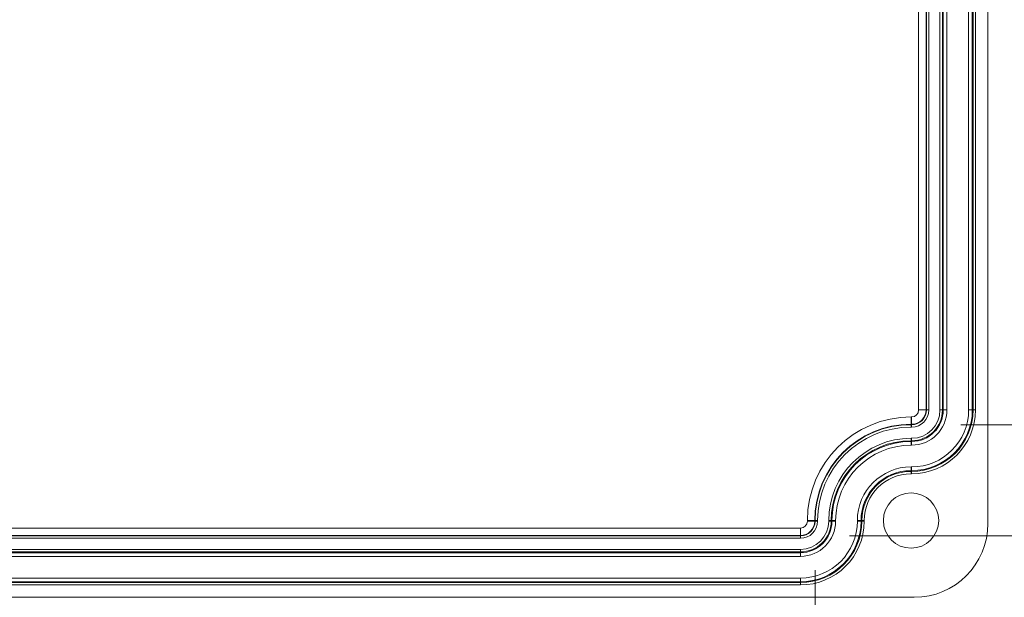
# Model space of a CAD drawing. Header units: millimetres. Extents: x 23 to 1094, y 23 to 840.
# Tile 20 of 44: x 592 to 672, y 325 to 372. Entities that reach past the tile are written whole.
import ezdxf

# ---------------------------------------------------------------- set-up
doc = ezdxf.new("R2010")
doc.units = ezdxf.units.MM
doc.header["$LTSCALE"] = 4
for name, color, linetype, lineweight in [('Dimension (ANSI)', 7, 'Continuous', 9), ('Visible (ANSI)', 7, 'Continuous', 9), ('Visible Narrow (ANSI)', 7, 'Continuous', 9)]:
    doc.layers.add(name, color=color, linetype=linetype, lineweight=lineweight)
doc.styles.add('Note Text (ANSI)', font='arial.ttf')
doc.dimstyles.new('Default - mm (ANSI)', dxfattribs={"dimscale": 4, "dimtxt": 2, "dimasz": 2, "dimexe": 3.175, "dimexo": 1, "dimgap": 0.8, "dimtad": 0, "dimtih": 1, "dimtoh": 1, "dimrnd": 1e-08, "dimzin": 4, "dimdsep": 46, "dimtxsty": 'Note Text (ANSI)', "dimblk": 'Filled-1', "dimcen": 0.09, "dimdle": 10, "dimclrd": 256, "dimclre": 256, "dimclrt": 256, "dimadec": 1, "dimazin": 0, "dimtfac": 1.524, "dimtofl": 0, "dimtmove": 0, "dimatfit": 3, "dimfxl": 1, "dimtolj": 1, "dimtzin": 0, "dimlwd": -1, "dimlwe": -1, "dimarcsym": 0})

# ---------------------------------------------------------------- blocks, each defined once
blk = doc.blocks.new('Filled-1')
at = {"color": 0}
for p, q in [((0, 0), (-1, 0.15)), ((-1, 0.15), (-1, -0.15)), ((-1, 0), (0, 0)), ((-1, -0.15), (0, 0))]:
    blk.add_line(p, q, dxfattribs=at)
at = {"color": 0, "flags": 128}
blk.add_lwpolyline([(-1, -0.15), (0, 0), (-1, 0.15), (-1, -0.15)], dxfattribs=at)
at = {"color": 0}
blk.add_solid([(-1, -0.15), (0, 0), (-1, 0.15), (-1, -0.15)], dxfattribs=at)
blk = doc.blocks.new('*D20')
at = {"layer": 'Defpoints', "color": 0, "transparency": 16777216}
for p in [(463.604, 331.437), (656.968, 331.437), (656.968, 303.556)]:
    blk.add_point(p, dxfattribs=at)
at = {"layer": 'Dimension (ANSI)', "transparency": 16777216}
for p, q in [((463.604, 327.437), (463.604, 290.856)), ((656.968, 327.437), (656.968, 290.856)), ((471.604, 303.556), (538.698, 303.556)), ((648.968, 303.556), (581.873, 303.556))]:
    blk.add_line(p, q, dxfattribs=at)
at = {"layer": 'Dimension (ANSI)', "transparency": 16777216, "xscale": 8, "yscale": 8, "zscale": 8, "rotation": 180}
blk.add_blockref('Filled-1', (463.604, 303.556), dxfattribs=at)
at = {"layer": 'Dimension (ANSI)', "transparency": 16777216, "xscale": 8, "yscale": 8, "zscale": 8}
blk.add_blockref('Filled-1', (656.968, 303.556), dxfattribs=at)
at = {"layer": 'Dimension (ANSI)', "transparency": 16777216, "char_height": 8, "attachment_point": 5, "style": 'Note Text (ANSI)'}
for s, insert in [('\\A1; 193.36', (560.286, 310.843)), ('\\A1;[7.61]', (560.286, 295.229))]:
    blk.add_mtext(s, dxfattribs=dict(at, insert=insert))
blk = doc.blocks.new('*D22')
at = {"layer": 'Defpoints', "color": 0, "transparency": 16777216}
for p in [(654.771, 466.733), (655.771, 330.24), (719.771, 330.24)]:
    blk.add_point(p, dxfattribs=at)
at = {"layer": 'Dimension (ANSI)', "transparency": 16777216}
for p, q in [((658.771, 466.733), (732.471, 466.733)), ((719.771, 458.733), (719.771, 398.453)), ((719.771, 338.24), (719.771, 367.225)), ((659.771, 330.24), (732.471, 330.24))]:
    blk.add_line(p, q, dxfattribs=at)
at = {"layer": 'Dimension (ANSI)', "transparency": 16777216, "xscale": 8, "yscale": 8, "zscale": 8}
for p, rotation in [((719.771, 466.733), 90), ((719.771, 330.24), 270)]:
    blk.add_blockref('Filled-1', p, dxfattribs=dict(at, rotation=rotation))
at = {"layer": 'Dimension (ANSI)', "transparency": 16777216, "char_height": 8, "attachment_point": 5, "style": 'Note Text (ANSI)'}
for s, insert in [('\\A1; 136.49', (719.771, 390.126)), ('\\A1;[5.37]', (719.771, 374.512))]:
    blk.add_mtext(s, dxfattribs=dict(at, insert=insert))
blk = doc.blocks.new('*D24')
at = {"layer": 'Defpoints', "color": 0, "transparency": 16777216}
for p in [(664.821, 447.683), (664.821, 339.29), (692.327, 339.29)]:
    blk.add_point(p, dxfattribs=at)
at = {"layer": 'Dimension (ANSI)', "transparency": 16777216}
for p, q in [((668.821, 447.683), (705.027, 447.683)), ((692.327, 439.683), (692.327, 433.61)), ((692.327, 347.29), (692.327, 402.382)), ((668.821, 339.29), (705.027, 339.29))]:
    blk.add_line(p, q, dxfattribs=at)
at = {"layer": 'Dimension (ANSI)', "transparency": 16777216, "xscale": 8, "yscale": 8, "zscale": 8}
for p, rotation in [((692.327, 447.683), 90), ((692.327, 339.29), 270)]:
    blk.add_blockref('Filled-1', p, dxfattribs=dict(at, rotation=rotation))
at = {"layer": 'Dimension (ANSI)', "transparency": 16777216, "char_height": 8, "attachment_point": 5, "style": 'Note Text (ANSI)'}
for s, insert in [('\\A1; 108.39', (692.327, 425.284)), ('\\A1;[4.27]', (692.327, 409.669))]:
    blk.add_mtext(s, dxfattribs=dict(at, insert=insert))

msp = doc.modelspace()

# ---------------------------------------------------------------- linework, layer by layer
at = {"layer": 'Visible (ANSI)'}
for p, q in [((671.021, 465.739), (671.021, 331.235)), ((665.023, 325.237), (454.519, 325.237))]:
    msp.add_line(p, q, dxfattribs=at)
msp.add_circle((664.771, 331.487), 2.25, dxfattribs=at)
msp.add_ellipse((665.019, 331.239), major_axis=(4.246, -4.246), ratio=0.999315, start_param=5.49813, end_param=7.068241, dxfattribs=at)
at = {"layer": 'Visible Narrow (ANSI)'}
for p, q in [((665.388, 340.487), (665.388, 446.487)), ((665.988, 446.487), (665.988, 340.487)), ((666.018, 340.487), (666.018, 446.487)), ((666.218, 446.487), (666.218, 340.487)), ((667.126, 340.487), (667.126, 446.487)), ((667.326, 446.487), (667.326, 340.487)), ((667.387, 340.487), (667.387, 446.487)), ((667.687, 446.487), (667.687, 340.487)), ((669.455, 340.487), (669.455, 446.487)), ((669.755, 446.487), (669.755, 340.487)), ((669.816, 340.487), (669.816, 446.487)), ((670.016, 446.487), (670.016, 340.487)), ((665.388, 340.487), (665.988, 340.487)), ((665.988, 340.487), (666.018, 340.487)), ((666.218, 340.487), (666.018, 340.487)), ((667.326, 340.487), (667.126, 340.487)), ((667.387, 340.487), (667.326, 340.487)), ((667.387, 340.487), (667.687, 340.487)), ((669.455, 340.487), (669.755, 340.487)), ((669.755, 340.487), (669.816, 340.487)), ((670.016, 340.487), (669.816, 340.487)), ((664.771, 339.92), (664.821, 339.92)), ((664.771, 339.92), (664.771, 339.32)), ((664.821, 339.92), (664.821, 339.32)), ((664.771, 339.32), (664.771, 339.29)), ((664.821, 339.32), (664.771, 339.32)), ((664.771, 339.29), (664.821, 339.29)), ((664.771, 339.09), (664.771, 339.29)), ((664.821, 339.09), (664.771, 339.09)), ((664.821, 339.32), (664.821, 339.29)), ((664.821, 339.09), (664.821, 339.29)), ((664.771, 338.182), (664.821, 338.182)), ((664.771, 337.982), (664.771, 338.182)), ((664.821, 337.982), (664.771, 337.982)), ((664.771, 337.921), (664.771, 337.982)), ((664.821, 337.982), (664.821, 338.182)), ((664.821, 337.921), (664.821, 337.982)), ((664.771, 337.921), (664.821, 337.921)), ((664.771, 337.921), (664.771, 337.621)), ((664.821, 337.621), (664.771, 337.621)), ((664.821, 337.921), (664.821, 337.621)), ((664.771, 335.852), (664.821, 335.852)), ((664.771, 335.852), (664.771, 335.553)), ((664.821, 335.852), (664.821, 335.553)), ((664.771, 335.553), (664.771, 335.492)), ((664.821, 335.553), (664.771, 335.553)), ((664.771, 335.492), (664.821, 335.492)), ((664.771, 335.292), (664.771, 335.492)), ((664.821, 335.292), (664.771, 335.292)), ((664.821, 335.553), (664.821, 335.492)), ((664.821, 335.292), (664.821, 335.492)), ((568.771, 330.87), (655.771, 330.87)), ((655.771, 330.87), (655.771, 330.27)), ((656.338, 331.437), (656.338, 331.487)), ((656.338, 331.487), (656.938, 331.487)), ((656.338, 331.437), (656.938, 331.437)), ((656.938, 331.487), (656.968, 331.487)), ((656.938, 331.487), (656.938, 331.437)), ((656.938, 331.437), (656.968, 331.437)), ((656.968, 331.437), (656.968, 331.487)), ((657.168, 331.487), (656.968, 331.487)), ((657.168, 331.437), (656.968, 331.437)), ((657.168, 331.487), (657.168, 331.437)), ((658.076, 331.437), (658.076, 331.487)), ((658.276, 331.487), (658.076, 331.487)), ((658.276, 331.437), (658.076, 331.437)), ((658.337, 331.487), (658.276, 331.487)), ((658.276, 331.487), (658.276, 331.437)), ((658.337, 331.437), (658.276, 331.437)), ((658.337, 331.437), (658.337, 331.487)), ((658.337, 331.487), (658.637, 331.487)), ((658.337, 331.437), (658.637, 331.437)), ((658.637, 331.487), (658.637, 331.437)), ((660.405, 331.437), (660.405, 331.487)), ((660.405, 331.487), (660.705, 331.487)), ((660.405, 331.437), (660.705, 331.437)), ((660.705, 331.487), (660.766, 331.487)), ((660.705, 331.487), (660.705, 331.437)), ((660.705, 331.437), (660.766, 331.437)), ((660.766, 331.437), (660.766, 331.487)), ((660.966, 331.487), (660.766, 331.487)), ((660.966, 331.437), (660.766, 331.437)), ((660.966, 331.487), (660.966, 331.437)), ((655.771, 330.27), (568.771, 330.27)), ((568.771, 330.24), (655.771, 330.24)), ((655.771, 330.04), (568.771, 330.04)), ((655.771, 330.27), (655.771, 330.24)), ((655.771, 330.04), (655.771, 330.24)), ((568.771, 329.132), (655.771, 329.132)), ((655.771, 328.932), (568.771, 328.932)), ((568.771, 328.871), (655.771, 328.871)), ((655.771, 328.571), (568.771, 328.571)), ((655.771, 328.932), (655.771, 329.132)), ((655.771, 328.871), (655.771, 328.932)), ((655.771, 328.871), (655.771, 328.571)), ((568.771, 326.802), (655.771, 326.802)), ((655.771, 326.802), (655.771, 326.503)), ((655.771, 326.503), (568.771, 326.503)), ((568.771, 326.442), (655.771, 326.442)), ((655.771, 326.242), (568.771, 326.242)), ((655.771, 326.503), (655.771, 326.442)), ((655.771, 326.242), (655.771, 326.442))]:
    msp.add_line(p, q, dxfattribs=at)
for centre, radius, start, end in [((664.821, 340.487), 5.195, 270, 0), ((664.821, 340.487), 4.995, 270, 0), ((664.821, 340.487), 4.934, 270, 0), ((664.821, 340.487), 4.634, 270, 0), ((664.821, 340.487), 2.866, 270, 0), ((664.821, 340.487), 2.505, 270, 0), ((664.821, 340.487), 2.566, 270, 0), ((664.821, 340.487), 2.305, 270, 0), ((664.821, 340.487), 1.397, 270, 0), ((664.821, 340.487), 0.567, 270, 0), ((664.821, 340.487), 1.197, 270, 0), ((664.821, 340.487), 1.167, 270, 0), ((664.771, 331.487), 8.433, 90, 180), ((664.771, 331.487), 7.833, 90, 180), ((664.771, 331.487), 7.803, 90, 180), ((664.771, 331.487), 7.603, 90, 180), ((664.771, 331.487), 6.695, 90, 180), ((664.771, 331.487), 6.495, 90, 180), ((664.771, 331.487), 6.434, 90, 180), ((664.771, 331.487), 6.134, 90, 180), ((664.771, 331.487), 4.366, 90, 180), ((664.771, 331.487), 4.066, 90, 180), ((664.771, 331.487), 4.005, 90, 180), ((664.771, 331.487), 3.805, 90, 180), ((655.771, 331.437), 5.195, 270, 0), ((655.771, 331.437), 4.995, 270, 0), ((655.771, 331.437), 4.934, 270, 0), ((655.771, 331.437), 4.634, 270, 0), ((655.771, 331.437), 2.866, 270, 0), ((655.771, 331.437), 2.505, 270, 0), ((655.771, 331.437), 2.566, 270, 0), ((655.771, 331.437), 2.305, 270, 0), ((655.771, 331.437), 1.397, 270, 0), ((655.771, 331.437), 0.567, 270, 0), ((655.771, 331.437), 1.197, 270, 0), ((655.771, 331.437), 1.167, 270, 0)]:
    msp.add_arc(centre, radius, start, end, dxfattribs=at)

# ---------------------------------------------------------------- dimensions: what is measured, and where the dimension line sits
at = {"layer": 'Dimension (ANSI)'}
for base, p1, p2, angle, text, override, picture, middle in [((719.771, 330.24), (654.771, 466.733), (655.771, 330.24), 90, ' <>\\X[5.37]', {"dimgap": 0.8, "dimdec": 2, "dimpost": '\\X', "dimtol": 0, "dimlim": 0, "dimtp": 0, "dimtm": 0, "dimtdec": 2, "dimatfit": 1}, '*D22', (719.771, 382.839)), ((692.327, 339.29), (664.821, 447.683), (664.821, 339.29), 90, ' <>\\X[4.27]', {"dimgap": 0.8, "dimdec": 2, "dimpost": '\\X', "dimtol": 0, "dimlim": 0, "dimtp": 0, "dimtm": 0, "dimtdec": 2, "dimatfit": 1}, '*D24', (692.327, 417.996)), ((656.968, 303.556), (463.604, 331.437), (656.968, 331.437), 180, ' <>\\X[7.61]', {"dimgap": 0.8, "dimtih": 0, "dimtoh": 0, "dimdec": 2, "dimpost": '\\X', "dimtol": 0, "dimlim": 0, "dimtp": 0, "dimtm": 0, "dimtdec": 2, "dimatfit": 1}, '*D20', (560.286, 303.556))]:
    dim = msp.add_linear_dim(base=base, p1=p1, p2=p2, angle=angle, text=text, dimstyle='Default - mm (ANSI)', override=override, dxfattribs=at)
    dim.commit()
    dim.dimension.update_dxf_attribs({"geometry": picture, "text_midpoint": middle, "dimtype": 160})

doc.saveas('drawing.dxf')
